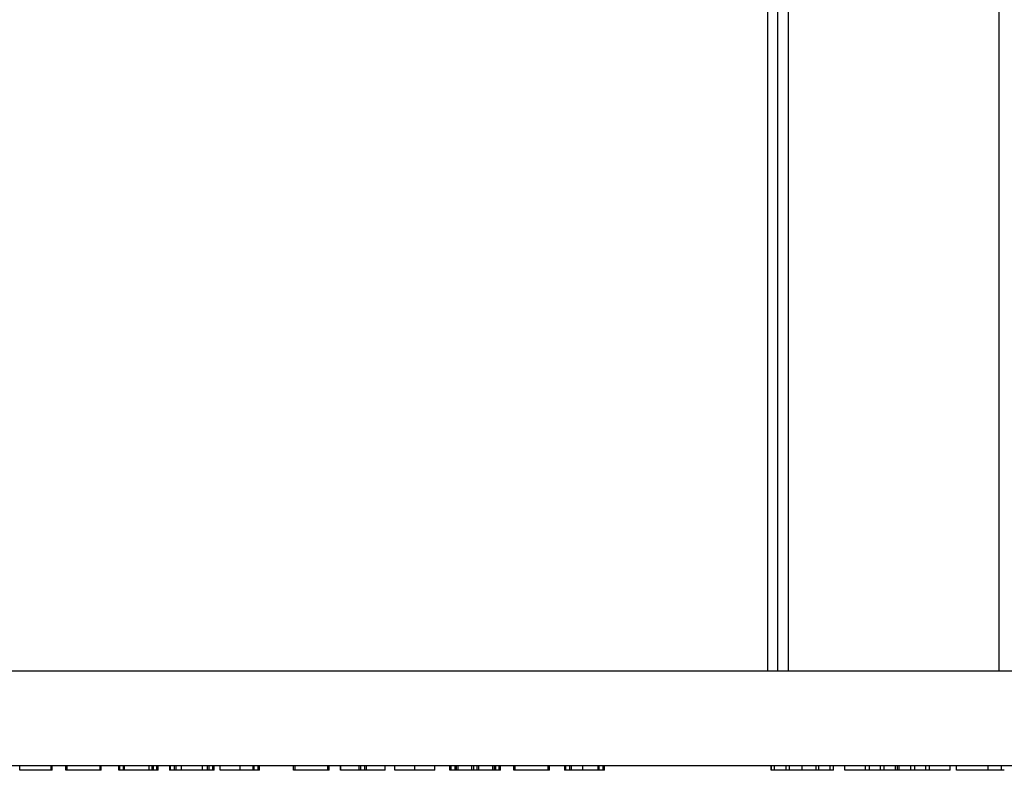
# Model space of a CAD drawing. Header units: millimetres. Extents: x 0 to 83, y -77.8 to 7.6.
# Tile 2 of 6: x 41.5 to 62.2, y -72.3 to -56.4. Entities that reach past the tile are written whole.
import ezdxf

# ---------------------------------------------------------------- set-up
doc = ezdxf.new("R2010")
doc.units = ezdxf.units.MM

msp = doc.modelspace()

# ---------------------------------------------------------------- linework, layer by layer
at = {"color": 7, "linetype": 'Continuous', "lineweight": 25}
for p, q in [((57.25, -70.2), (57.25, 0)), ((57.467, -70.2), (57.467, 0)), ((57.683, 0), (57.683, -70.2)), ((62.132, -70.2), (62.132, 0)), ((0, -70.2), (83, -70.2)), ((0, -72.2), (83, -72.2)), ((41.462, -72.3), (41.462, -72.2)), ((42.127, -72.3), (41.462, -72.3)), ((42.127, -72.3), (42.127, -72.2)), ((42.151, -72.3), (42.151, -72.2)), ((42.151, -72.3), (42.151, -72.2)), ((42.434, -72.3), (42.434, -72.2)), ((42.434, -72.3), (42.434, -72.2)), ((42.463, -72.3), (42.463, -72.2)), ((43.159, -72.3), (42.463, -72.3)), ((43.159, -72.3), (43.159, -72.2)), ((43.185, -72.3), (43.185, -72.2)), ((43.185, -72.3), (43.185, -72.2)), ((43.552, -72.2), (43.552, -72.3)), ((43.552, -72.2), (43.552, -72.3)), ((43.552, -72.3), (43.552, -72.2)), ((43.578, -72.3), (43.578, -72.2)), ((43.65, -72.3), (43.578, -72.3)), ((43.65, -72.3), (43.65, -72.2)), ((43.677, -72.3), (43.677, -72.2)), ((44.194, -72.3), (43.677, -72.3)), ((44.194, -72.3), (44.194, -72.2)), ((44.26, -72.3), (44.26, -72.2)), ((44.286, -72.3), (44.286, -72.2)), ((44.357, -72.3), (44.286, -72.3)), ((44.357, -72.3), (44.357, -72.2)), ((44.385, -72.3), (44.385, -72.2)), ((44.385, -72.3), (44.385, -72.2)), ((44.623, -72.2), (44.623, -72.3)), ((44.648, -72.3), (44.648, -72.2)), ((44.733, -72.3), (44.648, -72.3)), ((44.733, -72.3), (44.733, -72.2)), ((44.768, -72.3), (44.768, -72.2)), ((45.429, -72.3), (44.768, -72.3)), ((44.875, -72.3), (44.875, -72.2)), ((45.324, -72.3), (45.324, -72.2)), ((45.429, -72.3), (45.429, -72.2)), ((45.463, -72.3), (45.463, -72.2)), ((45.541, -72.3), (45.463, -72.3)), ((45.541, -72.3), (45.541, -72.2)), ((45.564, -72.3), (45.564, -72.2)), ((45.695, -72.3), (45.695, -72.2)), ((45.696, -72.3), (45.696, -72.2)), ((46.115, -72.3), (46.115, -72.2)), ((46.385, -72.3), (46.115, -72.3)), ((46.385, -72.2), (46.385, -72.3)), ((46.413, -72.3), (46.413, -72.2)), ((46.497, -72.3), (46.413, -72.3)), ((46.497, -72.3), (46.497, -72.2)), ((46.525, -72.3), (46.525, -72.2)), ((46.525, -72.3), (46.525, -72.2)), ((47.244, -72.3), (47.244, -72.2)), ((47.244, -72.3), (47.244, -72.2)), ((47.273, -72.3), (47.273, -72.2)), ((47.969, -72.3), (47.273, -72.3)), ((47.969, -72.3), (47.969, -72.2)), ((47.995, -72.3), (47.995, -72.2)), ((47.995, -72.3), (47.995, -72.2)), ((48.235, -72.2), (48.235, -72.3)), ((48.236, -72.3), (48.236, -72.2)), ((48.628, -72.3), (48.236, -72.3)), ((48.628, -72.3), (48.628, -72.2)), ((48.663, -72.3), (48.663, -72.2)), ((48.748, -72.3), (48.663, -72.3)), ((48.747, -72.3), (48.747, -72.2)), ((48.748, -72.3), (48.748, -72.2)), ((48.785, -72.3), (48.785, -72.2)), ((49.174, -72.3), (48.785, -72.3)), ((49.174, -72.3), (49.174, -72.2)), ((49.176, -72.3), (49.176, -72.2)), ((49.38, -72.3), (49.38, -72.2)), ((49.38, -72.3), (49.38, -72.2)), ((49.804, -72.3), (49.804, -72.2)), ((50.227, -72.3), (50.227, -72.2)), ((50.227, -72.3), (50.227, -72.2)), ((50.541, -72.3), (50.541, -72.2)), ((50.541, -72.3), (50.541, -72.2)), ((50.571, -72.3), (50.571, -72.2)), ((50.651, -72.3), (50.571, -72.3)), ((50.651, -72.3), (50.651, -72.2)), ((50.681, -72.3), (50.681, -72.2)), ((50.681, -72.3), (50.681, -72.2)), ((50.72, -72.3), (50.72, -72.2)), ((51.005, -72.3), (50.72, -72.3)), ((51.005, -72.3), (51.005, -72.2)), ((51.044, -72.3), (51.044, -72.2)), ((51.117, -72.3), (51.044, -72.3)), ((51.117, -72.3), (51.117, -72.2)), ((51.154, -72.3), (51.154, -72.2)), ((51.45, -72.3), (51.154, -72.3)), ((51.45, -72.3), (51.45, -72.2)), ((51.483, -72.3), (51.483, -72.2)), ((51.509, -72.3), (51.509, -72.2)), ((51.58, -72.3), (51.509, -72.3)), ((51.58, -72.3), (51.58, -72.2)), ((51.608, -72.3), (51.608, -72.2)), ((51.608, -72.3), (51.608, -72.2)), ((51.89, -72.3), (51.89, -72.2)), ((51.89, -72.3), (51.89, -72.2)), ((51.919, -72.3), (51.919, -72.2)), ((52.615, -72.3), (51.919, -72.3)), ((52.615, -72.3), (52.615, -72.2)), ((52.641, -72.3), (52.641, -72.2)), ((52.641, -72.3), (52.641, -72.2)), ((52.96, -72.2), (52.96, -72.3)), ((52.989, -72.3), (52.989, -72.2)), ((53.072, -72.3), (52.989, -72.3)), ((53.072, -72.3), (53.072, -72.2)), ((53.107, -72.3), (53.107, -72.2)), ((53.663, -72.3), (53.107, -72.3)), ((53.345, -72.3), (53.345, -72.2)), ((53.663, -72.2), (53.663, -72.3)), ((53.691, -72.3), (53.691, -72.2)), ((53.775, -72.3), (53.691, -72.3)), ((53.775, -72.3), (53.775, -72.2)), ((53.802, -72.3), (53.802, -72.2)), ((53.803, -72.3), (53.803, -72.2)), ((57.324, -72.3), (57.324, -72.2)), ((57.325, -72.2), (57.325, -72.3)), ((57.325, -72.3), (57.325, -72.2)), ((57.394, -72.3), (57.394, -72.2)), ((57.639, -72.3), (57.394, -72.3)), ((57.639, -72.3), (57.639, -72.2)), ((57.708, -72.3), (57.708, -72.2)), ((58.264, -72.3), (57.708, -72.3)), ((57.977, -72.3), (57.977, -72.2)), ((58.264, -72.2), (58.264, -72.3)), ((58.331, -72.3), (58.331, -72.2)), ((58.571, -72.3), (58.331, -72.3)), ((58.571, -72.3), (58.571, -72.2)), ((58.638, -72.3), (58.638, -72.2)), ((58.638, -72.3), (58.638, -72.2)), ((58.873, -72.2), (58.873, -72.3)), ((58.877, -72.3), (58.877, -72.2)), ((59.313, -72.3), (58.877, -72.3)), ((59.313, -72.3), (59.313, -72.2)), ((59.398, -72.3), (59.398, -72.2)), ((59.632, -72.3), (59.398, -72.3)), ((59.632, -72.3), (59.632, -72.2)), ((59.708, -72.3), (59.708, -72.2)), ((59.95, -72.3), (59.708, -72.3)), ((59.95, -72.3), (59.95, -72.2)), ((59.989, -72.3), (59.989, -72.2)), ((60.027, -72.3), (60.027, -72.2)), ((60.268, -72.3), (60.027, -72.3)), ((60.268, -72.3), (60.268, -72.2)), ((60.353, -72.3), (60.353, -72.2)), ((60.586, -72.3), (60.353, -72.3)), ((60.586, -72.3), (60.586, -72.2)), ((60.663, -72.3), (60.663, -72.2)), ((61.1, -72.3), (60.663, -72.3)), ((61.1, -72.3), (61.1, -72.2)), ((61.104, -72.3), (61.104, -72.2)), ((61.237, -72.3), (61.237, -72.2)), ((61.238, -72.3), (61.238, -72.2)), ((61.906, -72.3), (61.906, -72.2)), ((62.177, -72.3), (61.906, -72.3)), ((62.177, -72.2), (62.177, -72.3))]:
    msp.add_line(p, q, dxfattribs=at)
for points, knots in [([(42.151, -72.3), (42.151, -72.3), (42.15, -72.3), (42.145, -72.3), (42.136, -72.3), (42.13, -72.3), (42.127, -72.3)], [0, 0, 0, 0, 0.2803923, 0.5593927, 0.7790744, 1, 1, 1, 1]), ([(42.463, -72.3), (42.459, -72.3), (42.451, -72.3), (42.44, -72.3), (42.434, -72.3), (42.434, -72.3), (42.434, -72.3)], [0, 0, 0, 0, 0.2803712, 0.5595284, 0.7787094, 1, 1, 1, 1]), ([(43.185, -72.3), (43.185, -72.3), (43.185, -72.3), (43.178, -72.3), (43.169, -72.3), (43.162, -72.3), (43.159, -72.3)], [0, 0, 0, 0, 0.280179, 0.5594281, 0.778827, 1, 1, 1, 1]), ([(43.578, -72.3), (43.574, -72.3), (43.565, -72.3), (43.555, -72.3), (43.552, -72.3), (43.552, -72.3), (43.552, -72.3)], [0, 0, 0, 0, 0.319029, 0.636998, 0.886607, 1, 1, 1, 1]), ([(43.677, -72.3), (43.675, -72.3), (43.672, -72.3), (43.663, -72.3), (43.655, -72.3), (43.65, -72.3)], [0, 0, 0, 0, 0.27975, 0.56094, 1, 1, 1, 1]), ([(44.26, -72.3), (44.248, -72.3), (44.227, -72.3), (44.204, -72.3), (44.194, -72.3)], [0, 0, 0, 0, 0.559736, 1, 1, 1, 1]), ([(44.286, -72.3), (44.282, -72.3), (44.273, -72.3), (44.261, -72.3), (44.26, -72.3), (44.26, -72.3)], [0, 0, 0, 0, 0.281125, 0.560584, 1, 1, 1, 1]), ([(44.385, -72.3), (44.385, -72.3), (44.385, -72.3), (44.378, -72.3), (44.367, -72.3), (44.36, -72.3), (44.357, -72.3)], [0, 0, 0, 0, 0.280443, 0.558855, 0.77908, 1, 1, 1, 1]), ([(44.648, -72.3), (44.645, -72.3), (44.639, -72.3), (44.631, -72.3), (44.624, -72.3), (44.623, -72.3), (44.623, -72.3)], [0, 0, 0, 0, 0.248201, 0.499205, 0.744064, 1, 1, 1, 1]), ([(44.768, -72.3), (44.766, -72.3), (44.764, -72.3), (44.755, -72.3), (44.744, -72.3), (44.736, -72.3), (44.733, -72.3)], [0, 0, 0, 0, 0.280152, 0.559719, 0.779515, 1, 1, 1, 1]), ([(45.463, -72.3), (45.458, -72.3), (45.449, -72.3), (45.435, -72.3), (45.431, -72.3), (45.429, -72.3)], [0, 0, 0, 0, 0.280587, 0.560809, 1, 1, 1, 1]), ([(45.564, -72.3), (45.564, -72.3), (45.564, -72.3), (45.56, -72.3), (45.551, -72.3), (45.544, -72.3), (45.541, -72.3)], [0, 0, 0, 0, 0.152495, 0.404374, 0.70142, 1, 1, 1, 1]), ([(46.115, -72.3), (46.017, -72.3), (45.896, -72.3), (45.774, -72.3), (45.727, -72.3), (45.698, -72.3), (45.697, -72.3), (45.696, -72.3)], [0, 0, 0, 0, 0.498994, 0.624278, 0.749566, 0.874692, 1, 1, 1, 1]), ([(46.413, -72.3), (46.408, -72.3), (46.399, -72.3), (46.389, -72.3), (46.385, -72.3), (46.385, -72.3), (46.385, -72.3)], [0, 0, 0, 0, 0.3060253, 0.6100506, 0.8504717, 1, 1, 1, 1]), ([(46.525, -72.3), (46.525, -72.3), (46.525, -72.3), (46.518, -72.3), (46.507, -72.3), (46.5, -72.3), (46.497, -72.3)], [0, 0, 0, 0, 0.280362, 0.558839, 0.779283, 1, 1, 1, 1]), ([(47.273, -72.3), (47.269, -72.3), (47.26, -72.3), (47.249, -72.3), (47.244, -72.3), (47.244, -72.3), (47.244, -72.3)], [0, 0, 0, 0, 0.280371, 0.559528, 0.778709, 1, 1, 1, 1]), ([(47.995, -72.3), (47.995, -72.3), (47.995, -72.3), (47.988, -72.3), (47.978, -72.3), (47.972, -72.3), (47.969, -72.3)], [0, 0, 0, 0, 0.280179, 0.559428, 0.778827, 1, 1, 1, 1]), ([(48.663, -72.3), (48.659, -72.3), (48.649, -72.3), (48.635, -72.3), (48.631, -72.3), (48.628, -72.3)], [0, 0, 0, 0, 0.280606, 0.562328, 1, 1, 1, 1]), ([(48.785, -72.3), (48.783, -72.3), (48.781, -72.3), (48.768, -72.3), (48.755, -72.3), (48.748, -72.3)], [0, 0, 0, 0, 0.28101, 0.5616957, 1, 1, 1, 1]), ([(49.804, -72.3), (49.706, -72.3), (49.584, -72.3), (49.46, -72.3), (49.412, -72.3), (49.382, -72.3), (49.381, -72.3), (49.38, -72.3)], [0, 0, 0, 0, 0.49914, 0.624324, 0.749559, 0.87469, 1, 1, 1, 1]), ([(50.227, -72.3), (50.226, -72.3), (50.224, -72.3), (50.195, -72.3), (50.147, -72.3), (50.025, -72.3), (49.902, -72.3), (49.804, -72.3)], [0, 0, 0, 0, 0.125233, 0.250396, 0.375681, 0.500894, 1, 1, 1, 1]), ([(50.571, -72.3), (50.567, -72.3), (50.558, -72.3), (50.546, -72.3), (50.541, -72.3), (50.541, -72.3), (50.541, -72.3)], [0, 0, 0, 0, 0.280358, 0.559392, 0.778842, 1, 1, 1, 1]), ([(50.681, -72.3), (50.681, -72.3), (50.681, -72.3), (50.67, -72.3), (50.658, -72.3), (50.651, -72.3)], [0, 0, 0, 0, 0.281461, 0.560482, 1, 1, 1, 1]), ([(50.72, -72.3), (50.711, -72.3), (50.699, -72.3), (50.691, -72.3), (50.689, -72.3)], [0, 0, 0, 0, 0.722944, 1, 1, 1, 1]), ([(51.044, -72.3), (51.039, -72.3), (51.029, -72.3), (51.014, -72.3), (51.008, -72.3), (51.005, -72.3)], [0, 0, 0, 0, 0.280365, 0.561741, 1, 1, 1, 1]), ([(51.154, -72.3), (51.152, -72.3), (51.149, -72.3), (51.139, -72.3), (51.128, -72.3), (51.12, -72.3), (51.117, -72.3)], [0, 0, 0, 0, 0.280026, 0.560121, 0.779295, 1, 1, 1, 1]), ([(51.483, -72.3), (51.478, -72.3), (51.468, -72.3), (51.456, -72.3), (51.45, -72.3)], [0, 0, 0, 0, 0.560058, 1, 1, 1, 1]), ([(51.509, -72.3), (51.505, -72.3), (51.497, -72.3), (51.484, -72.3), (51.484, -72.3), (51.483, -72.3)], [0, 0, 0, 0, 0.281125, 0.560584, 1, 1, 1, 1]), ([(51.608, -72.3), (51.608, -72.3), (51.608, -72.3), (51.601, -72.3), (51.591, -72.3), (51.584, -72.3), (51.58, -72.3)], [0, 0, 0, 0, 0.280443, 0.558855, 0.77908, 1, 1, 1, 1]), ([(51.919, -72.3), (51.915, -72.3), (51.906, -72.3), (51.896, -72.3), (51.89, -72.3), (51.89, -72.3), (51.89, -72.3)], [0, 0, 0, 0, 0.280371, 0.559528, 0.778709, 1, 1, 1, 1]), ([(52.641, -72.3), (52.641, -72.3), (52.641, -72.3), (52.634, -72.3), (52.624, -72.3), (52.618, -72.3), (52.615, -72.3)], [0, 0, 0, 0, 0.280179, 0.559428, 0.778827, 1, 1, 1, 1]), ([(52.989, -72.3), (52.985, -72.3), (52.977, -72.3), (52.967, -72.3), (52.962, -72.3), (52.96, -72.3), (52.96, -72.3), (52.96, -72.3)], [0, 0, 0, 0, 0.31279, 0.625958, 0.783332, 0.940969, 1, 1, 1, 1]), ([(53.107, -72.3), (53.103, -72.3), (53.098, -72.3), (53.083, -72.3), (53.075, -72.3), (53.072, -72.3)], [0, 0, 0, 0, 0.5590651, 0.7784884, 1, 1, 1, 1]), ([(53.691, -72.3), (53.686, -72.3), (53.678, -72.3), (53.667, -72.3), (53.663, -72.3), (53.663, -72.3), (53.663, -72.3)], [0, 0, 0, 0, 0.308563, 0.615676, 0.857231, 1, 1, 1, 1]), ([(53.802, -72.3), (53.802, -72.3), (53.803, -72.3), (53.796, -72.3), (53.785, -72.3), (53.778, -72.3), (53.775, -72.3)], [0, 0, 0, 0, 0.2803813, 0.5589837, 0.7791461, 1, 1, 1, 1]), ([(57.394, -72.3), (57.384, -72.3), (57.364, -72.3), (57.341, -72.3), (57.329, -72.3), (57.324, -72.3), (57.325, -72.3), (57.326, -72.3)], [0, 0, 0, 0, 0.3156908, 0.6306149, 0.7890083, 0.9471203, 1, 1, 1, 1]), ([(57.708, -72.3), (57.701, -72.3), (57.691, -72.3), (57.663, -72.3), (57.647, -72.3), (57.639, -72.3)], [0, 0, 0, 0, 0.561259, 0.780385, 1, 1, 1, 1]), ([(58.331, -72.3), (58.32, -72.3), (58.299, -72.3), (58.273, -72.3), (58.265, -72.3), (58.265, -72.3), (58.265, -72.3)], [0, 0, 0, 0, 0.307297, 0.611815, 0.853538, 1, 1, 1, 1]), ([(58.637, -72.3), (58.637, -72.3), (58.637, -72.3), (58.622, -72.3), (58.596, -72.3), (58.58, -72.3), (58.571, -72.3)], [0, 0, 0, 0, 0.194804, 0.50601, 0.752459, 1, 1, 1, 1]), ([(59.398, -72.3), (59.387, -72.3), (59.364, -72.3), (59.329, -72.3), (59.319, -72.3), (59.313, -72.3)], [0, 0, 0, 0, 0.281134, 0.562385, 1, 1, 1, 1]), ([(59.708, -72.3), (59.705, -72.3), (59.7, -72.3), (59.681, -72.3), (59.656, -72.3), (59.64, -72.3), (59.632, -72.3)], [0, 0, 0, 0, 0.280133, 0.559869, 0.779398, 1, 1, 1, 1]), ([(59.989, -72.3), (59.983, -72.3), (59.974, -72.3), (59.957, -72.3), (59.95, -72.3)], [0, 0, 0, 0, 0.560064, 1, 1, 1, 1]), ([(60.027, -72.3), (60.018, -72.3), (60.003, -72.3), (59.993, -72.3), (59.989, -72.3)], [0, 0, 0, 0, 0.559943, 1, 1, 1, 1]), ([(60.353, -72.3), (60.342, -72.3), (60.319, -72.3), (60.291, -72.3), (60.275, -72.3), (60.271, -72.3), (60.268, -72.3)], [0, 0, 0, 0, 0.2799838, 0.5597937, 0.7792005, 1, 1, 1, 1]), ([(60.663, -72.3), (60.66, -72.3), (60.655, -72.3), (60.636, -72.3), (60.611, -72.3), (60.595, -72.3), (60.586, -72.3)], [0, 0, 0, 0, 0.280114, 0.559971, 0.779363, 1, 1, 1, 1]), ([(61.906, -72.3), (61.831, -72.3), (61.682, -72.3), (61.46, -72.3), (61.312, -72.3), (61.244, -72.3), (61.24, -72.3), (61.238, -72.3)], [0, 0, 0, 0, 0.250949, 0.501232, 0.749752, 0.874872, 1, 1, 1, 1]), ([(62.244, -72.3), (62.233, -72.3), (62.212, -72.3), (62.186, -72.3), (62.178, -72.3), (62.178, -72.3), (62.178, -72.3)], [0, 0, 0, 0, 0.307297, 0.611815, 0.853538, 1, 1, 1, 1])]:
    msp.add_open_spline(points, degree=3, knots=knots, dxfattribs=at)

doc.saveas('drawing.dxf')
